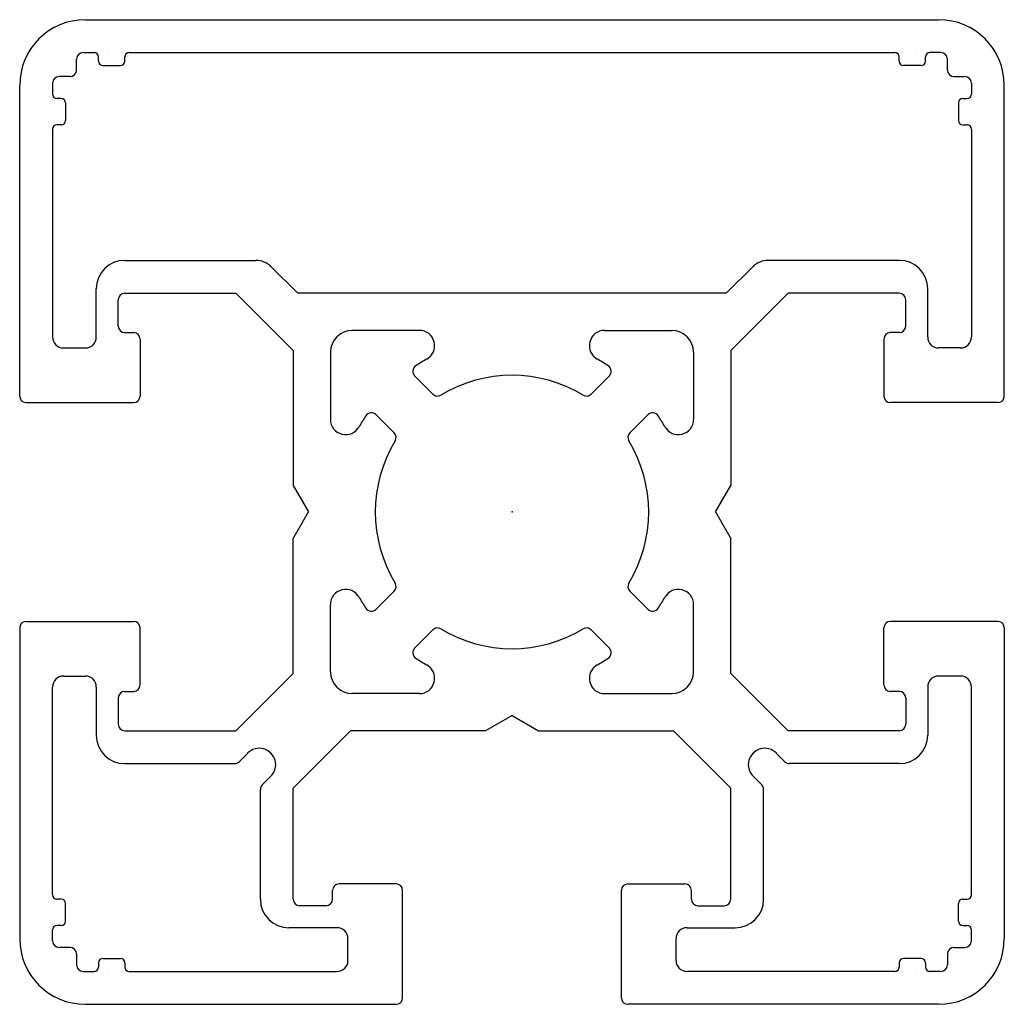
# Model space of a CAD drawing. Extents: x -23 to 48, y -98 to 23.
import ezdxf

# ---------------------------------------------------------------- set-up
doc = ezdxf.new("R2010")
doc.units = 0
doc.layers.get('0').update_dxf_attribs({"linetype": 'CONTINUOUS'})

msp = doc.modelspace()

# ---------------------------------------------------------------- linework, layer by layer
at = {"color": 7, "linetype": 'CONTINUOUS'}
for p, q in [((-19.5, 22.5), (19.5, 22.5)), ((-19.6, 21), (-19.1, 21)), ((-18.9, 20.6), (-18.9, 20.8)), ((-18.5, 21), (-18.5, 21)), ((-17.7, 20.6), (-17.7, 20.8)), ((-17.5, 21), (17.5, 21)), ((17.7, 20.6), (17.7, 20.8)), ((18.5, 21), (18.5, 21)), ((18.5, 21), (18.5, 21)), ((18.9, 20.6), (18.9, 20.8)), ((19.6, 21), (19.1, 21)), ((-19.9, 20.2), (-19.9, 20.7)), ((-18.9, 20.7), (-18.9, 20.7)), ((-18.7, 20.4), (-17.9, 20.4)), ((-17.7, 20.7), (-17.7, 20.7)), ((17.7, 20.7), (17.7, 20.7)), ((18.7, 20.4), (17.9, 20.4)), ((18.9, 20.7), (18.9, 20.7)), ((19.9, 20.2), (19.9, 20.7)), ((-20.2, 19.9), (-20.7, 19.9)), ((20.2, 19.9), (20.7, 19.9)), ((-22.5, 5.3), (-22.5, 19.5)), ((-21, 19.6), (-21, 19.1)), ((21, 19.6), (21, 19.1)), ((22.5, 5.3), (22.5, 19.5)), ((-20.6, 18.9), (-20.8, 18.9)), ((-20.7, 18.9), (-20.7, 18.9)), ((20.6, 18.9), (20.8, 18.9)), ((20.7, 18.9), (20.7, 18.9)), ((-20.4, 18.7), (-20.4, 17.9)), ((20.4, 18.7), (20.4, 17.9)), ((-20.6, 17.7), (-20.8, 17.7)), ((-20.7, 17.7), (-20.7, 17.7)), ((20.6, 17.7), (20.8, 17.7)), ((20.7, 17.7), (20.7, 17.7)), ((-21, 17.5), (-21, 8)), ((21, 17.5), (21, 8)), ((-17.7, 11.5), (-11.707, 11.5)), ((17.7, 11.5), (11.707, 11.5)), ((-9.793, 10), (-11, 11.207)), ((9.793, 10), (11, 11.207)), ((-19, 8), (-19, 10.2)), ((-17.702, 10), (-12.621, 10)), ((-10, 7.379), (-12.621, 10)), ((9.793, 10), (-9.793, 10)), ((10, 7.379), (12.621, 10)), ((17.702, 10), (12.621, 10)), ((19, 8), (19, 10.2)), ((-18, 8.5), (-18, 9.7)), ((18, 8.5), (18, 9.7)), ((-17.7, 8.2), (-17.3, 8.2)), ((-4.234, 8.3), (-7.3, 8.3)), ((4.234, 8.3), (7.3, 8.3)), ((17.7, 8.2), (17.3, 8.2)), ((-17, 7.9), (-17, 5.3)), ((17, 7.9), (17, 5.3)), ((-20.5, 7.5), (-19.5, 7.5)), ((-10, 7.379), (-10, 1.212)), ((-8.3, 7.3), (-8.3, 4.234)), ((8.3, 7.3), (8.3, 4.234)), ((10, 7.379), (10, 1.212)), ((20.5, 7.5), (19.5, 7.5)), ((-4.449, 6.217), (-3.616, 5.384)), ((4.449, 6.217), (3.616, 5.384)), ((-22.2, 5), (-17.3, 5)), ((22.2, 5), (17.3, 5)), ((-6.217, 4.449), (-5.384, 3.616)), ((6.217, 4.449), (5.384, 3.616)), ((-10, 1.212), (-9.3, 0)), ((9.3, 0), (10, 1.212)), ((-10, -1.212), (-9.3, 0)), ((9.3, 0), (10, -1.212)), ((-10, -7.379), (-10, -1.212)), ((10, -7.379), (10, -1.212)), ((-6.217, -4.449), (-5.384, -3.616)), ((6.217, -4.449), (5.384, -3.616)), ((-8.3, -7.3), (-8.3, -4.234)), ((8.3, -7.3), (8.3, -4.234)), ((-22.5, -5.3), (-22.5, -19.5)), ((-22.2, -5), (-17.3, -5)), ((-17, -7.9), (-17, -5.3)), ((-4.449, -6.217), (-3.616, -5.384)), ((4.449, -6.217), (3.616, -5.384)), ((17, -7.9), (17, -5.3)), ((22.2, -5), (17.3, -5)), ((22.5, -5.3), (22.5, -19.5)), ((-20.5, -7.5), (-19.5, -7.5)), ((-10, -7.379), (-12.621, -10)), ((10, -7.379), (12.621, -10)), ((20.5, -7.5), (19.5, -7.5)), ((-21, -17.5), (-21, -8)), ((-19, -8), (-19, -10.2)), ((19, -8), (19, -10.2)), ((21, -17.5), (21, -8)), ((-18, -8.5), (-18, -9.7)), ((-17.7, -8.2), (-17.3, -8.2)), ((-4.234, -8.3), (-7.3, -8.3)), ((4.234, -8.3), (7.3, -8.3)), ((17.7, -8.2), (17.3, -8.2)), ((18, -8.5), (18, -9.7)), ((0, -9.3), (-1.212, -10)), ((0, -9.3), (1.212, -10)), ((-17.702, -10), (-12.621, -10)), ((-10, -12.621), (-7.379, -10)), ((-1.212, -10), (-7.379, -10)), ((1.212, -10), (7.379, -10)), ((10, -12.621), (7.379, -10)), ((17.702, -10), (12.621, -10)), ((-12.473, -11.412), (-12.079, -11.018)), ((12.473, -11.412), (12.079, -11.018)), ((-17.7, -11.5), (-12.685, -11.5)), ((17.7, -11.5), (12.685, -11.5)), ((-11.412, -12.473), (-11.02, -12.08)), ((11.412, -12.473), (11.02, -12.08)), ((-11.5, -17.7), (-11.5, -12.685)), ((-10, -17.7), (-10, -12.621)), ((10, -17.7), (10, -12.621)), ((11.5, -17.7), (11.5, -12.685)), ((-5.3, -17), (-7.9, -17)), ((5.3, -17), (7.9, -17)), ((-8.2, -17.7), (-8.2, -17.3)), ((-5, -22.2), (-5, -17.3)), ((5, -22.2), (5, -17.3)), ((8.2, -17.7), (8.2, -17.3)), ((-20.6, -17.7), (-20.8, -17.7)), ((-20.7, -17.7), (-20.7, -17.7)), ((-20.4, -18.7), (-20.4, -17.9)), ((-8.5, -18), (-9.7, -18)), ((8.5, -18), (9.7, -18)), ((20.4, -18.7), (20.4, -17.9)), ((20.6, -17.7), (20.8, -17.7)), ((20.7, -17.7), (20.7, -17.7)), ((-21, -19.6), (-21, -19.1)), ((-20.6, -18.9), (-20.8, -18.9)), ((-20.7, -18.9), (-20.7, -18.9)), ((-8, -19), (-10.2, -19)), ((8, -19), (10.2, -19)), ((20.6, -18.9), (20.8, -18.9)), ((20.7, -18.9), (20.7, -18.9)), ((21, -19.6), (21, -19.1)), ((-7.5, -20.5), (-7.5, -19.5)), ((7.5, -20.5), (7.5, -19.5)), ((-20.2, -19.9), (-20.7, -19.9)), ((-19.9, -20.2), (-19.9, -20.7)), ((19.9, -20.2), (19.9, -20.7)), ((20.2, -19.9), (20.7, -19.9)), ((-18.9, -20.6), (-18.9, -20.8)), ((-18.9, -20.7), (-18.9, -20.7)), ((-18.7, -20.4), (-17.9, -20.4)), ((-17.7, -20.6), (-17.7, -20.8)), ((-17.7, -20.7), (-17.7, -20.7)), ((17.7, -20.6), (17.7, -20.8)), ((17.7, -20.7), (17.7, -20.7)), ((18.7, -20.4), (17.9, -20.4)), ((18.9, -20.6), (18.9, -20.8)), ((18.9, -20.7), (18.9, -20.7)), ((-19.6, -21), (-19.1, -21)), ((-18.5, -21), (-18.5, -21)), ((-17.5, -21), (-8, -21)), ((17.5, -21), (8, -21)), ((18.5, -21), (18.5, -21)), ((19.6, -21), (19.1, -21)), ((-19.5, -22.5), (-5.3, -22.5)), ((19.5, -22.5), (5.3, -22.5))]:
    msp.add_line(p, q, dxfattribs=at)
for centre, radius, start, end in [((-19.5, 19.5), 3, 90, 180), ((19.5, 19.5), 3, 0, 90), ((-19.6, 20.7), 0.3, 90, 180), ((-19.1, 20.8), 0.2, 0, 90), ((-17.5, 20.8), 0.2, 90, 180), ((17.5, 20.8), 0.2, 0, 90), ((19.1, 20.8), 0.2, 90, 180), ((19.6, 20.7), 0.3, 0, 90), ((-18.7, 20.6), 0.2, 180, 270), ((-17.9, 20.6), 0.2, 270, 0), ((17.9, 20.6), 0.2, 180, 270), ((18.7, 20.6), 0.2, 270, 0), ((-20.7, 19.6), 0.3, 90, 180), ((-20.2, 20.2), 0.3, 270, 0), ((20.2, 20.2), 0.3, 180, 270), ((20.7, 19.6), 0.3, 0, 90), ((-20.8, 19.1), 0.2, 180, 270), ((-20.6, 18.7), 0.2, 360, 90), ((20.6, 18.7), 0.2, 90, 180), ((20.8, 19.1), 0.2, 270, 0), ((-20.8, 17.5), 0.2, 90, 180), ((-20.6, 17.9), 0.2, 270, 360), ((20.6, 17.9), 0.2, 180, 270), ((20.8, 17.5), 0.2, 0, 90), ((-17.7, 10.2), 1.3, 90, 180), ((-11.707, 10.5), 1, 45, 90), ((11.707, 10.5), 1, 90, 135), ((17.7, 10.2), 1.3, 0, 90), ((-17.7, 9.7), 0.3, 90, 180), ((17.7, 9.7), 0.3, 0, 90), ((-17.7, 8.5), 0.3, 180, 270), ((-17.3, 7.9), 0.3, 0, 90), ((-7.3, 7.3), 1, 90, 180), ((-4.234, 7.6), 0.7, 299.1246, 90), ((4.234, 7.6), 0.7, 90, 240.8754), ((7.3, 7.3), 1, 0, 90), ((17.3, 7.9), 0.3, 90, 180), ((17.7, 8.5), 0.3, 270, 0), ((-20.5, 8), 0.5, 180, 270), ((-19.5, 8), 0.5, 270, 360), ((19.5, 8), 0.5, 180, 270), ((20.5, 8), 0.5, 270, 0), ((0, 0), 8, 119.1246, 123.3871), ((0, 0), 8, 56.6129, 60.8754), ((-4.237, 6.429), 0.3, 123.3871, 225), ((4.237, 6.429), 0.3, 315, 56.6129), ((0, 0), 6.25, 58.6884, 121.3116), ((-22.2, 5.3), 0.3, 180, 270), ((-17.3, 5.3), 0.3, 270, 0), ((-3.404, 5.596), 0.3, 225, 301.3116), ((3.404, 5.596), 0.3, 238.6884, 315), ((17.3, 5.3), 0.3, 180, 270), ((22.2, 5.3), 0.3, 270, 360), ((-6.429, 4.237), 0.3, 45, 146.6129), ((6.429, 4.237), 0.3, 33.3871, 135), ((-7.6, 4.234), 0.7, 180, 330.8754), ((0, 0), 8, 146.6129, 150.8754), ((0, 0), 8, 29.1246, 33.3871), ((7.6, 4.234), 0.7, 209.1246, 0), ((-5.596, 3.404), 0.3, 328.6884, 45), ((5.596, 3.404), 0.3, 135, 211.3116), ((0, 0), 6.25, 148.6884, 211.3116), ((0, 0), 6.25, 328.6884, 31.3116), ((-7.6, -4.234), 0.7, 29.1246, 180), ((-5.596, -3.404), 0.3, 315, 31.3116), ((5.596, -3.404), 0.3, 148.6884, 225), ((7.6, -4.234), 0.7, 0, 150.8754), ((0, 0), 8, 209.1246, 213.3871), ((0, 0), 8, 326.6129, 330.8754), ((-6.429, -4.237), 0.3, 213.3871, 315), ((6.429, -4.237), 0.3, 225, 326.6129), ((-22.2, -5.3), 0.3, 90, 180), ((-17.3, -5.3), 0.3, 0, 90), ((-3.404, -5.596), 0.3, 58.6884, 135), ((0, 0), 6.25, 238.6884, 301.3116), ((3.404, -5.596), 0.3, 45, 121.3116), ((17.3, -5.3), 0.3, 90, 180), ((22.2, -5.3), 0.3, 0, 90), ((-4.237, -6.429), 0.3, 135, 236.6129), ((4.237, -6.429), 0.3, 303.3871, 45), ((0, 0), 8, 236.6129, 240.8754), ((0, 0), 8, 299.1246, 303.3871), ((-4.234, -7.6), 0.7, 270, 60.8754), ((4.234, -7.6), 0.7, 119.1246, 270), ((-20.5, -8), 0.5, 90, 180), ((-19.5, -8), 0.5, 0, 90), ((-7.3, -7.3), 1, 180, 270), ((7.3, -7.3), 1, 270, 0), ((19.5, -8), 0.5, 90, 180), ((20.5, -8), 0.5, 360, 90), ((-17.3, -7.9), 0.3, 270, 0), ((17.3, -7.9), 0.3, 180, 270), ((-17.7, -8.5), 0.3, 90, 180), ((17.7, -8.5), 0.3, 360, 90), ((-17.7, -9.7), 0.3, 180, 270), ((17.7, -9.7), 0.3, 270, 360), ((-17.7, -10.2), 1.3, 180, 270), ((17.7, -10.2), 1.3, 270, 360), ((-11.55, -11.55), 0.75, 315, 135.1297), ((11.55, -11.55), 0.75, 44.8703, 225), ((-12.685, -11.2), 0.3, 270, 315), ((12.685, -11.2), 0.3, 225, 270), ((-11.2, -12.685), 0.3, 135, 180), ((11.2, -12.685), 0.3, 0, 45), ((-7.9, -17.3), 0.3, 90, 180), ((-5.3, -17.3), 0.3, 0, 90), ((5.3, -17.3), 0.3, 90, 180), ((7.9, -17.3), 0.3, 0, 90), ((-20.8, -17.5), 0.2, 180, 270), ((20.8, -17.5), 0.2, 270, 360), ((-20.6, -17.9), 0.2, 0, 90), ((-10.2, -17.7), 1.3, 180, 270), ((-9.7, -17.7), 0.3, 180, 270), ((-8.5, -17.7), 0.3, 270, 0), ((8.5, -17.7), 0.3, 180, 270), ((9.7, -17.7), 0.3, 270, 0), ((10.2, -17.7), 1.3, 270, 0), ((20.6, -17.9), 0.2, 90, 180), ((-20.6, -18.7), 0.2, 270, 0), ((20.6, -18.7), 0.2, 180, 270), ((-20.8, -19.1), 0.2, 90, 180), ((-8, -19.5), 0.5, 0, 90), ((8, -19.5), 0.5, 90, 180), ((20.8, -19.1), 0.2, 360, 90), ((-19.5, -19.5), 3, 180, 270), ((-20.7, -19.6), 0.3, 180, 270), ((19.5, -19.5), 3, 270, 0), ((20.7, -19.6), 0.3, 270, 0), ((-20.2, -20.2), 0.3, 0, 90), ((20.2, -20.2), 0.3, 90, 180), ((-19.6, -20.7), 0.3, 180, 270), ((-18.7, -20.6), 0.2, 90, 180), ((-17.9, -20.6), 0.2, 0, 90), ((-8, -20.5), 0.5, 270, 0), ((8, -20.5), 0.5, 180, 270), ((17.9, -20.6), 0.2, 90, 180), ((18.7, -20.6), 0.2, 0, 90), ((19.6, -20.7), 0.3, 270, 0), ((-19.1, -20.8), 0.2, 270, 0), ((-17.5, -20.8), 0.2, 180, 270), ((17.5, -20.8), 0.2, 270, 0), ((19.1, -20.8), 0.2, 180, 270), ((-5.3, -22.2), 0.3, 270, 0), ((5.3, -22.2), 0.3, 180, 270)]:
    msp.add_arc(centre, radius, start, end, dxfattribs=at)
msp.add_point((0, 0), dxfattribs=at)
msp.add_point((0, 0), dxfattribs=at)

doc.saveas('drawing.dxf')
